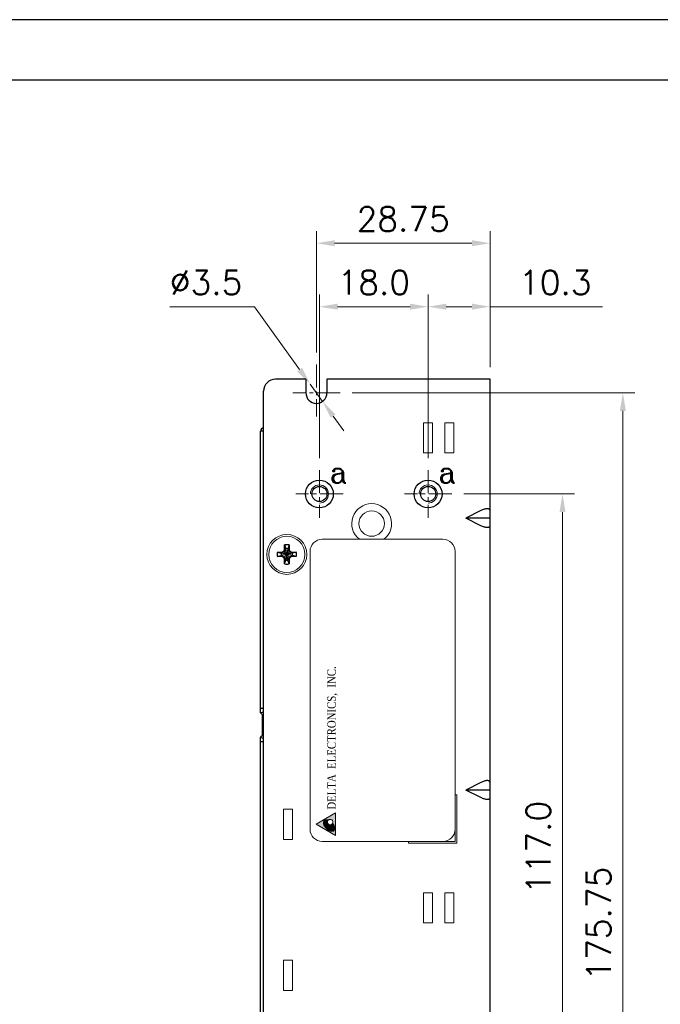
# Model space of a CAD drawing. Header units: inches. Extents: x 0 to 5108, y 0 to 2887.
# Tile 7 of 8: x 155 to 261, y 134 to 297. Entities that reach past the tile are written whole.
import ezdxf
from ezdxf.enums import TextEntityAlignment as Align

# ---------------------------------------------------------------- set-up
doc = ezdxf.new("R2010")
doc.units = ezdxf.units.IN
doc.header["$MEASUREMENT"] = 0
doc.linetypes.add('CENTER2', pattern=[28.575, 19.05, -3.175, 3.175, -3.175])
for name, color, linetype, lineweight in [('Center', 1, 'CENTER2', 9), ('Dimension', 2, 'Continuous', 9), ('Line', 3, 'Continuous', 25)]:
    doc.layers.add(name, color=color, linetype=linetype, lineweight=lineweight)
doc.styles.add('ROMANC', font='romanc')
doc.styles.add('ROMANS', font='romans')
doc.styles.add('ROMANTIC', font='romantic.ttf')
doc.dimstyles.new('yutana', dxfattribs={"dimscale": 2, "dimtxt": 2, "dimasz": 1.5, "dimexe": 1, "dimexo": 1, "dimgap": 1, "dimtad": 1, "dimdec": 1, "dimzin": 0, "dimdsep": 46, "dimtxsty": 'ROMANS', "dimcen": 0, "dimadec": 0, "dimazin": 0, "dimtp": 0.01, "dimtm": 0.01, "dimtfac": 1, "dimtdec": 1, "dimtmove": 0, "dimatfit": 3, "dimfxl": 1, "dimtolj": 1, "dimtzin": 0, "dimlwd": 0, "dimlwe": 0, "dimarcsym": 0})

# ---------------------------------------------------------------- blocks, each defined once
blk = doc.blocks.new('*D12')
at = {"layer": 'Defpoints', "color": 0}
for p in [(222.75, 249.5), (233, 237.5), (222.75, 222.43)]:
    blk.add_point(p, dxfattribs=at)
at = {"layer": 'Dimension', "color": 0, "lineweight": 0}
for p, q in [((222.75, 224.43), (222.75, 251.5)), ((233, 239.5), (233, 251.5)), ((225.75, 249.5), (230, 249.5)), ((233, 249.5), (251.62, 249.5))]:
    blk.add_line(p, q, dxfattribs=at)
at = {"layer": 'Dimension', "color": 0}
for points in [[(225.75, 250), (225.75, 249), (222.75, 249.5)], [(230, 250), (230, 249), (233, 249.5)]]:
    blk.add_solid(points, dxfattribs=at)
at = {"layer": 'Dimension', "color": 0, "insert": (243.81, 253.5), "char_height": 4, "attachment_point": 5, "style": 'ROMANS'}
blk.add_mtext('\\A1;10.3', dxfattribs=at)
blk = doc.blocks.new('*D13')
at = {"layer": 'Defpoints', "color": 0}
for p in [(204.25, 260), (204.25, 239.93), (233, 237.5)]:
    blk.add_point(p, dxfattribs=at)
at = {"layer": 'Dimension', "color": 0, "lineweight": 0}
for p, q in [((204.25, 241.93), (204.25, 262)), ((233, 239.5), (233, 262)), ((230, 260), (207.25, 260))]:
    blk.add_line(p, q, dxfattribs=at)
at = {"layer": 'Dimension', "color": 0}
for points in [[(207.25, 260.5), (207.25, 259.5), (204.25, 260)], [(230, 260.5), (230, 259.5), (233, 260)]]:
    blk.add_solid(points, dxfattribs=at)
at = {"layer": 'Dimension', "color": 0, "insert": (218.62, 264), "char_height": 4, "attachment_point": 5, "style": 'ROMANS'}
blk.add_mtext('\\A1;28.75', dxfattribs=at)
blk = doc.blocks.new('*D14')
at = {"layer": 'Defpoints', "color": 0}
for p in [(204.75, 249.5), (204.75, 222.43), (222.75, 222.43)]:
    blk.add_point(p, dxfattribs=at)
at = {"layer": 'Dimension', "color": 0, "lineweight": 0}
for p, q in [((204.75, 224.43), (204.75, 251.5)), ((222.75, 224.43), (222.75, 251.5)), ((219.75, 249.5), (207.75, 249.5))]:
    blk.add_line(p, q, dxfattribs=at)
at = {"layer": 'Dimension', "color": 0}
for points in [[(207.75, 250), (207.75, 249), (204.75, 249.5)], [(219.75, 250), (219.75, 249), (222.75, 249.5)]]:
    blk.add_solid(points, dxfattribs=at)
at = {"layer": 'Dimension', "color": 0, "insert": (213.75, 253.5), "char_height": 4, "attachment_point": 5, "style": 'ROMANS'}
blk.add_mtext('\\A1;18.0', dxfattribs=at)
blk = doc.blocks.new('*D18')
at = {"layer": 'Defpoints', "color": 0}
for p in [(226.68, 218.5), (245, 218.5), (217.18, 101.5)]:
    blk.add_point(p, dxfattribs=at)
at = {"layer": 'Dimension', "color": 0, "lineweight": 0}
for p, q in [((228.68, 218.5), (247, 218.5)), ((245, 104.5), (245, 215.5)), ((219.18, 101.5), (247, 101.5))]:
    blk.add_line(p, q, dxfattribs=at)
at = {"layer": 'Dimension', "color": 0}
for points in [[(244.5, 215.5), (245.5, 215.5), (245, 218.5)], [(244.5, 104.5), (245.5, 104.5), (245, 101.5)]]:
    blk.add_solid(points, dxfattribs=at)
at = {"layer": 'Dimension', "color": 0, "insert": (241, 160), "char_height": 4, "attachment_point": 5, "rotation": 90, "style": 'ROMANS'}
blk.add_mtext('\\A1;117.0', dxfattribs=at)
blk = doc.blocks.new('*D19')
at = {"layer": 'Defpoints', "color": 0}
for p in [(208.18, 235.25), (255, 235.25), (233, 59.5)]:
    blk.add_point(p, dxfattribs=at)
at = {"layer": 'Dimension', "color": 0, "lineweight": 0}
for p, q in [((210.18, 235.25), (257, 235.25)), ((255, 62.5), (255, 232.25)), ((235, 59.5), (257, 59.5))]:
    blk.add_line(p, q, dxfattribs=at)
at = {"layer": 'Dimension', "color": 0}
for points in [[(254.5, 232.25), (255.5, 232.25), (255, 235.25)], [(254.5, 62.5), (255.5, 62.5), (255, 59.5)]]:
    blk.add_solid(points, dxfattribs=at)
at = {"layer": 'Dimension', "color": 0, "insert": (251, 147.38), "char_height": 4, "attachment_point": 5, "rotation": 90, "style": 'ROMANS'}
blk.add_mtext('\\A1;175.75', dxfattribs=at)
blk = doc.blocks.new('*D11')
at = {"layer": 'Defpoints', "color": 0}
for p in [(203.23, 236.67), (205.27, 233.83)]:
    blk.add_point(p, dxfattribs=at)
at = {"layer": 'Dimension', "color": 0, "lineweight": 0}
for p, q in [((179.98, 249.5), (193.98, 249.5)), ((193.98, 249.5), (201.47, 239.1)), ((205.27, 233.83), (203.23, 236.67)), ((207.03, 231.4), (208.78, 228.96))]:
    blk.add_line(p, q, dxfattribs=at)
at = {"layer": 'Dimension', "color": 0}
for points in [[(201.88, 239.4), (201.07, 238.81), (203.23, 236.67)], [(207.43, 231.69), (206.62, 231.1), (205.27, 233.83)]]:
    blk.add_solid(points, dxfattribs=at)
at = {"layer": 'Dimension', "color": 0, "insert": (185.98, 253.5), "char_height": 4, "attachment_point": 5, "style": 'ROMANS'}
blk.add_mtext('\\A1;∅3.5', dxfattribs=at)

msp = doc.modelspace()

# ---------------------------------------------------------------- hatches: boundary and pattern name
at = {"layer": 'Dimension'}
h = msp.add_hatch(color=7, dxfattribs=at)
h.paths.add_polyline_path([(204.193, 163.871), (207.428, 165.742), (207.428, 162)])
edge = h.paths.add_edge_path(flags=16)
edge.add_arc((206.53, 164.2), 0.449, 333.85196, 492.8358)
edge.add_arc((205.752, 163.273), 1.342, 69.37188, 73.93178)
edge.add_arc((205.886, 163.739), 0.857, 73.93178, 98.27465)
edge.add_arc((205.821, 164.185), 0.406, 98.27465, 133.93178)
edge.add_arc((205.821, 164.185), 0.406, 133.93178, 169.58891)
edge.add_arc((206.265, 164.104), 0.857, 169.58891, 193.93178)
edge.add_arc((206.735, 164.22), 1.342, 193.93178, 210.4823)
edge.add_arc((207.326, 164.568), 2.027, 210.4823, 223.93178)
edge.add_arc((207.326, 164.568), 2.027, 223.93178, 237.38125)
edge.add_arc((206.957, 163.991), 1.342, 237.38125, 253.93178)
edge.add_arc((206.822, 163.525), 0.857, 253.93178, 278.27465)
edge.add_arc((206.887, 163.079), 0.406, 278.27465, 313.93178)
edge.add_arc((206.887, 163.079), 0.406, 313.93178, 349.58891)
edge.add_arc((206.444, 163.16), 0.857, 349.58891, 373.93178)
edge.add_arc((205.973, 163.043), 1.342, 13.93178, 30.4823)
edge.add_arc((205.383, 162.696), 2.027, 30.4823, 40.10648)
msp.add_hatch(color=7, dxfattribs=at).paths.add_polyline_path([(206.148, 164.435, 0.0119465), (206.092, 164.453, 0.1066171), (205.779, 164.474, 0.1568512), (205.619, 164.395, 0.1568512), (205.534, 164.238, 0.1066171), (205.544, 163.925, 0.0723411), (205.677, 163.598, 0.0587519), (205.948, 163.241, 0.0587519), (206.295, 162.957, 0.0723411), (206.617, 162.811, 0.1066171), (206.929, 162.79, 0.1568512), (207.09, 162.868, 0.1568512), (207.175, 163.026, 0.1066171), (207.165, 163.339, 0.0723411), (207.031, 163.666, 0.0376867), (206.867, 163.903, -0.9182387)])

# ---------------------------------------------------------------- linework, layer by layer
at = {"ltscale": 5}
for points in [[(0, 0), (420, 0), (420, 297), (0, 297)], [(10, 10), (410, 10), (410, 287), (10, 287)]]:
    msp.add_lwpolyline(points, close=True, dxfattribs=at)
at = {"layer": 'Center', "color": 7, "linetype": 'CENTER2', "ltscale": 0.2}
for p, q in [((204.25, 239.932), (204.25, 231.318)), ((208.182, 235.25), (200.318, 235.25)), ((204.75, 222.432), (204.75, 214.568)), ((222.75, 222.432), (222.75, 214.568)), ((208.682, 218.5), (200.818, 218.5)), ((226.682, 218.5), (218.818, 218.5))]:
    msp.add_line(p, q, dxfattribs=at)
at = {"layer": 'Dimension', "color": 7}
for p, q in [((222, 230.29), (222, 225.29)), ((222, 230.29), (223.5, 230.29)), ((223.5, 230.29), (223.5, 225.29)), ((225.5, 230.29), (225.5, 225.29)), ((225.5, 230.29), (227, 230.29)), ((227, 230.29), (227, 225.29)), ((222, 225.29), (223.5, 225.29)), ((225.5, 225.29), (227, 225.29)), ((205.2, 211), (211.664, 211)), ((211.664, 211), (225.2, 211)), ((203.2, 163), (203.2, 209)), ((227.2, 209), (227.2, 163)), ((227.2, 168.7), (227.2, 161)), ((227.5, 168.7), (227.2, 168.7)), ((227.5, 160.7), (227.5, 168.7)), ((198.8, 166.32), (200.3, 166.32)), ((198.8, 166.32), (198.8, 161.32)), ((200.3, 166.32), (200.3, 161.32)), ((204.193, 163.871), (207.428, 165.742)), ((207.428, 162), (207.428, 165.742)), ((204.193, 163.871), (207.428, 162)), ((198.8, 161.32), (200.3, 161.32)), ((211.664, 161), (205.2, 161)), ((225.2, 161), (211.664, 161)), ((219.5, 161), (219.5, 160.7)), ((227.2, 161), (219.5, 161)), ((219.5, 160.7), (227.5, 160.7)), ((222, 152.5), (222, 147.5)), ((222, 152.5), (223.5, 152.5)), ((223.5, 152.5), (223.5, 147.5)), ((225.5, 152.5), (225.5, 147.5)), ((225.5, 152.5), (227, 152.5)), ((227, 152.5), (227, 147.5)), ((222, 147.5), (223.5, 147.5)), ((225.5, 147.5), (227, 147.5)), ((198.8, 141.32), (200.3, 141.32)), ((198.8, 141.32), (198.8, 136.32)), ((200.3, 141.32), (200.3, 136.32)), ((198.8, 136.32), (200.3, 136.32))]:
    msp.add_line(p, q, dxfattribs=at)
for points in [[(206.225, 164.529, 0.019899), (206.123, 164.563, 0.1066171), (205.763, 164.587, 0.1568512), (205.54, 164.478, 0.1568512), (205.422, 164.258, 0.1066171), (205.433, 163.897, 0.0723411), (205.579, 163.54, 0.0587519), (205.866, 163.161, 0.0587519)], [(206.148, 164.435, 0.0119465), (206.092, 164.453, 0.1066171), (205.779, 164.474, 0.1568512), (205.619, 164.395, 0.1568512), (205.534, 164.238, 0.1066171), (205.544, 163.925, 0.0723411), (205.677, 163.598, 0.0587519), (205.948, 163.241, 0.0587519)], [(205.866, 163.161, 0.0587519), (206.233, 162.86, 0.0723411), (206.585, 162.701, 0.1066171), (206.946, 162.677, 0.1568512), (207.169, 162.786, 0.1568512), (207.287, 163.005, 0.1066171), (207.276, 163.366, 0.0723411), (207.13, 163.724, 0.0420181), (206.933, 164.002, 0.0587519)], [(205.948, 163.241, 0.0587519), (206.295, 162.957, 0.0723411), (206.617, 162.811, 0.1066171), (206.929, 162.79, 0.1568512), (207.09, 162.868, 0.1568512), (207.175, 163.026, 0.1066171), (207.165, 163.339, 0.0723411), (207.031, 163.666, 0.0376867), (206.867, 163.903, 0.0587519)]]:
    msp.add_lwpolyline(points, format="xyb", dxfattribs=at)
for centre, radius in [((213.4, 213.6), 2.1), ((199.35, 208.5), 3.3), ((199.35, 208.5), 3)]:
    msp.add_circle(centre, radius, dxfattribs=at)
at = {"layer": 'Dimension', "color": 7, "linetype": 'Continuous'}
for centre in [(204.75, 218.5), (222.75, 218.5)]:
    msp.add_arc(centre, 1.5, 270, 180, dxfattribs=at)
at = {"layer": 'Dimension', "color": 7}
for centre, radius, start, end in [((213.4, 213.6), 3.3, 308.01228, 231.98772), ((205.2, 209), 2, 90, 180), ((225.2, 209), 2, 0, 90), ((206.53, 164.2), 0.449, 333.85196, 132.8358), ((205.2, 163), 2, 180, 270), ((206.53, 164.2), 0.449, 148.36052, 318.59793), ((225.2, 163), 2, 270, 0)]:
    msp.add_arc(centre, radius, start, end, dxfattribs=at)
at = {"layer": 'Line', "color": 7}
for p, q in [((202.5, 237.5), (197.5, 237.5)), ((202.5, 237.5), (202.5, 235.25)), ((206, 237.5), (206, 235.25)), ((233, 237.5), (206, 237.5)), ((233, 81.5), (233, 237.5)), ((195.5, 61.5), (195.5, 235.5)), ((195, 182.251), (195, 228.9)), ((195.5, 228.9), (195, 228.9)), ((231.5, 215.75), (229, 214.5)), ((233, 214.5), (229, 214.5)), ((231.5, 213.25), (229, 214.5)), ((197.793, 208.87), (198.533, 208.87)), ((197.793, 208.87), (198.418, 208.685)), ((200.282, 208.685), (198.418, 208.315)), ((198.455, 208.685), (198.418, 208.685)), ((200.282, 208.315), (198.418, 208.685)), ((198.905, 208.945), (198.455, 208.685)), ((198.533, 208.87), (198.455, 208.685)), ((200.245, 208.685), (198.455, 208.315)), ((200.245, 208.315), (198.455, 208.685)), ((198.533, 208.87), (198.886, 209.074)), ((198.886, 209.074), (198.98, 209.317)), ((198.886, 209.074), (198.905, 208.945)), ((199.165, 209.395), (198.905, 208.945)), ((199.795, 208.945), (198.905, 208.055)), ((199.795, 208.055), (198.905, 208.945)), ((198.98, 209.317), (198.98, 210.057)), ((198.98, 210.057), (199.165, 209.432)), ((198.98, 209.317), (199.165, 209.395)), ((199.535, 207.568), (199.165, 209.432)), ((199.165, 209.432), (199.165, 209.395)), ((199.535, 209.432), (199.165, 207.568)), ((199.535, 207.605), (199.165, 209.395)), ((199.535, 209.395), (199.165, 207.605)), ((199.72, 210.057), (199.535, 209.432)), ((199.535, 209.395), (199.535, 209.432)), ((199.72, 209.317), (199.535, 209.395)), ((199.795, 208.945), (199.535, 209.395)), ((199.72, 210.057), (199.72, 209.317)), ((199.72, 209.317), (199.814, 209.074)), ((199.814, 209.074), (199.795, 208.945)), ((200.245, 208.685), (199.795, 208.945)), ((199.814, 209.074), (200.167, 208.87)), ((200.167, 208.87), (200.907, 208.87)), ((200.167, 208.87), (200.245, 208.685)), ((200.282, 208.685), (200.245, 208.685)), ((200.907, 208.87), (200.282, 208.685)), ((197.793, 208.13), (198.418, 208.315)), ((198.533, 208.13), (197.793, 208.13)), ((198.418, 208.315), (198.455, 208.315)), ((198.455, 208.315), (198.905, 208.055)), ((198.533, 208.13), (198.455, 208.315)), ((198.886, 207.926), (198.533, 208.13)), ((198.886, 207.926), (198.905, 208.055)), ((198.98, 207.683), (198.886, 207.926)), ((198.905, 208.055), (199.165, 207.605)), ((198.98, 206.943), (198.98, 207.683)), ((198.98, 207.683), (199.165, 207.605)), ((198.98, 206.943), (199.165, 207.568)), ((199.165, 207.605), (199.165, 207.568)), ((199.535, 207.605), (199.795, 208.055)), ((199.72, 207.683), (199.535, 207.605)), ((199.535, 207.568), (199.535, 207.605)), ((199.72, 206.943), (199.535, 207.568)), ((199.814, 207.926), (199.72, 207.683)), ((199.72, 207.683), (199.72, 206.943)), ((199.795, 208.055), (200.245, 208.315)), ((199.814, 207.926), (199.795, 208.055)), ((200.167, 208.13), (199.814, 207.926)), ((200.167, 208.13), (200.245, 208.315)), ((200.907, 208.13), (200.167, 208.13)), ((200.245, 208.315), (200.282, 208.315)), ((200.907, 208.13), (200.282, 208.315)), ((195.5, 183), (195, 183)), ((195, 182.251), (195.5, 182.458)), ((195, 182.251), (195.3, 181.951)), ((195.3, 181.951), (195.5, 182.034)), ((195.3, 178.551), (195.3, 181.951)), ((195.3, 178.551), (195, 178.251)), ((195, 178.251), (195.5, 178.044)), ((195, 131.001), (195, 178.251)), ((195.3, 178.551), (195.5, 178.469)), ((195.5, 177.5), (195, 177.5)), ((231.5, 170.75), (229, 169.5)), ((233, 169.5), (229, 169.5)), ((231.5, 168.25), (229, 169.5))]:
    msp.add_line(p, q, dxfattribs=at)
for centre in [(204.75, 218.5), (222.75, 218.5)]:
    msp.add_circle(centre, 2.3, dxfattribs=at)
at = {"layer": 'Line', "color": 7, "linetype": 'Continuous'}
for centre in [(204.75, 218.5), (222.75, 218.5)]:
    msp.add_circle(centre, 1.25, dxfattribs=at)
at = {"layer": 'Line', "color": 7}
for centre, radius, start, end in [((197.5, 235.5), 2, 90, 180), ((204.25, 235.25), 1.75, 180, 0), ((195.6, 228.9), 0.6, 100.01683, 180), ((199.35, 208.5), 1.6, 166.62932, 193.37068), ((199.35, 208.5), 0.95, 168.77065, 191.22935), ((199.35, 208.5), 1.6, 76.62932, 103.37068), ((199.35, 208.5), 0.95, 78.77065, 101.22935), ((199.35, 208.5), 0.95, 348.77065, 11.22935), ((199.35, 208.5), 1.6, 346.62932, 13.37068), ((199.35, 208.5), 0.95, 258.77065, 281.22935), ((199.35, 208.5), 1.6, 256.62932, 283.37068)]:
    msp.add_arc(centre, radius, start, end, dxfattribs=at)
for points in [[(233, 215.75), (233, 215.793), (232.985, 215.881), (232.892, 215.99), (232.742, 216.051), (232.545, 216.068), (232.31, 216.042), (232.048, 215.977), (231.773, 215.879), (231.591, 215.796), (231.5, 215.75)], [(233, 213.25), (233, 213.207), (232.985, 213.119), (232.892, 213.01), (232.742, 212.949), (232.545, 212.932), (232.31, 212.958), (232.048, 213.023), (231.773, 213.121), (231.591, 213.204), (231.5, 213.25)], [(233, 170.75), (233, 170.793), (232.985, 170.881), (232.892, 170.99), (232.742, 171.051), (232.545, 171.068), (232.31, 171.042), (232.048, 170.977), (231.773, 170.879), (231.591, 170.796), (231.5, 170.75)], [(233, 168.25), (233, 168.207), (232.985, 168.119), (232.892, 168.01), (232.742, 167.949), (232.545, 167.932), (232.31, 167.958), (232.048, 168.023), (231.773, 168.121), (231.591, 168.204), (231.5, 168.25)]]:
    msp.add_open_spline(points, degree=3, knots=[0, 0, 0, 0, 0.1288504, 0.2566575, 0.4096857, 0.6043632, 0.8428697, 1.1167336, 1.4119001, 1.7173199, 1.7173199, 1.7173199, 1.7173199], dxfattribs=at)

# ---------------------------------------------------------------- texts
at = {"layer": 'Dimension', "color": 7, "style": 'ROMANC'}
for p in [(206.415, 220.371), (224.415, 220.371)]:
    msp.add_text('a', height=3.5, dxfattribs=at).set_placement(p)
at = {"layer": 'Dimension', "color": 7, "style": 'ROMANTIC', "width": 0.85}
msp.add_text('DELTA  ELECTRONICS,  INC.', height=1.39104, rotation=90, dxfattribs=at).set_placement((207.869, 166.256), align=Align.BOTTOM_LEFT)

# ---------------------------------------------------------------- dimensions: what is measured, and where the dimension line sits
at = {"layer": 'Dimension', "color": 7}
for base, p1, p2, angle, override, picture, middle in [((204.25, 260), (233, 237.5), (204.25, 239.932), 180, {"dimscale": 2, "dimasz": 1.5, "dimdec": 2}, '*D13', (218.625, 264)), ((204.75, 249.5), (222.75, 222.432), (204.75, 222.432), 180, {"dimscale": 2, "dimasz": 1.5}, '*D14', (213.75, 253.5)), ((255, 235.25), (233, 59.5), (208.182, 235.25), 90, {"dimdec": 2}, '*D19', (251, 147.375)), ((245, 218.5), (217.182, 101.5), (226.682, 218.5), 90, {"dimscale": 2, "dimasz": 1.5}, '*D18', (241, 160))]:
    dim = msp.add_linear_dim(base=base, p1=p1, p2=p2, angle=angle, dimstyle='yutana', override=override, dxfattribs=at)
    dim.commit()
    dim.dimension.update_dxf_attribs({"geometry": picture, "text_midpoint": middle})
dim = msp.add_diameter_dim_2p(p1=(205.273, 233.83), p2=(203.227, 236.67), dimstyle='yutana', override={"dimtoh": 1}, dxfattribs=at)
dim.commit()
dim.dimension.update_dxf_attribs({"geometry": '*D11', "text_midpoint": (185.979, 249.5), "dimtype": 163})
dim = msp.add_linear_dim(base=(222.75, 249.5), p1=(233, 237.5), p2=(222.75, 222.43248041), angle=180, dimstyle='yutana', override={"dimscale": 2, "dimasz": 1.5}, dxfattribs=at)
dim.commit()
dim.dimension.update_dxf_attribs({"geometry": '*D12', "text_midpoint": (243.80952381, 249.5), "dimtype": 160})

doc.saveas('drawing.dxf')
